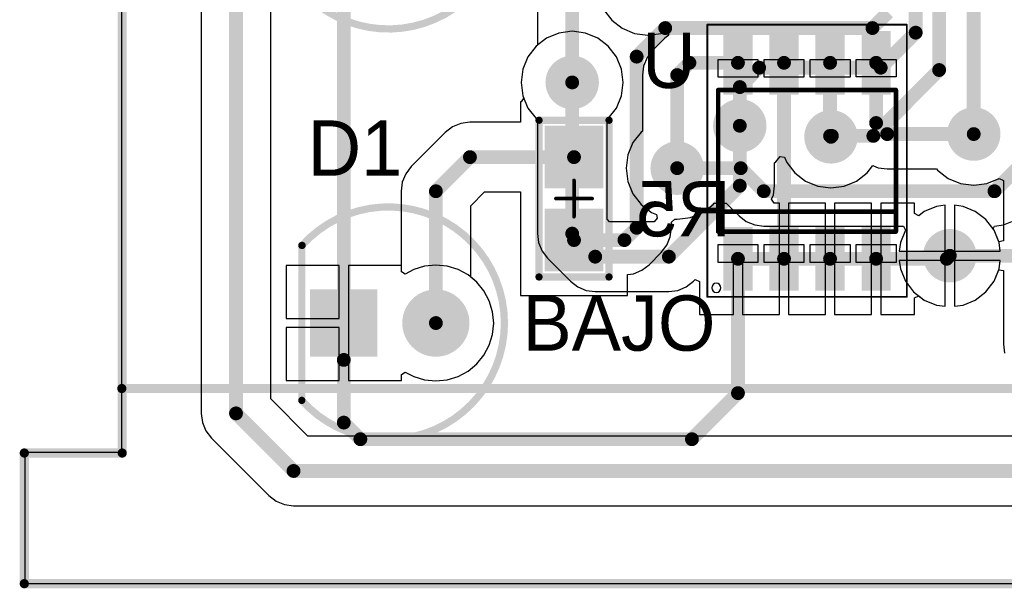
# Model space of a CAD drawing. Extents: x 2 to 5.35, y 2.27 to 3.73.
# Tile 1 of 14: x 2 to 3.07, y 2.27 to 2.89. Entities that reach past the tile are written whole.
import ezdxf

# ---------------------------------------------------------------- set-up
doc = ezdxf.new("R2010")
doc.units = 0
doc.layers.get('0').update_dxf_attribs({"linetype": 'CONTINUOUS'})
for name, color, linetype in [('BOTTOMLAYER', 5, 'CONTINUOUS'), ('BOTTOMOVERLAY', 54, 'CONTINUOUS'), ('BOTTOMPASTE', 16, 'CONTINUOUS'), ('BOTTOMSOLDER', 6, 'CONTINUOUS'), ('MECHANICAL13', 56, 'CONTINUOUS'), ('MECHANICAL15', 56, 'CONTINUOUS'), ('MULTILAYER', 9, 'CONTINUOUS'), ('TOPLAYER', 1, 'CONTINUOUS'), ('TOPOVERLAY', 2, 'CONTINUOUS'), ('TOPPASTE', 8, 'CONTINUOUS'), ('TOPSOLDER', 216, 'CONTINUOUS')]:
    doc.layers.add(name, color=color, linetype=linetype)

# ---------------------------------------------------------------- blocks, each defined once
blk = doc.blocks.new('SOIC127P600X175_8N_1')
at = {"layer": 'MECHANICAL13'}
for p, q in [((-0.110197, 0.053418), (-0.110197, 0.096656)), ((-0.110197, 0.096656), (-0.090746, 0.096656)), ((-0.090746, 0.096656), (-0.090746, 0.053418)), ((0.090797, 0.053374), (0.090797, 0.096656)), ((0.090797, 0.096656), (0.110045, 0.096656)), ((0.110045, 0.096656), (0.110045, 0.053374)), ((-0.110255, 0.003351), (-0.110255, 0.046656)), ((-0.110255, 0.046656), (-0.090746, 0.046656)), ((-0.090746, 0.053418), (-0.110197, 0.053418)), ((-0.090746, 0.046656), (-0.090746, 0.003351)), ((0.110045, 0.053374), (0.090797, 0.053374)), ((0.090889, 0.00335), (0.090889, 0.046656)), ((0.090889, 0.046656), (0.110045, 0.046656)), ((0.110045, 0.046656), (0.110045, 0.00335)), ((-0.090746, 0.003351), (-0.110255, 0.003351)), ((0.110045, 0.00335), (0.090889, 0.00335)), ((-0.110167, -0.046707), (-0.110167, -0.003344)), ((-0.110167, -0.003344), (-0.090746, -0.003344)), ((-0.090746, -0.003344), (-0.090746, -0.046707)), ((0.09088, -0.046724), (0.09088, -0.003344)), ((0.09088, -0.003344), (0.110045, -0.003344)), ((0.110045, -0.003344), (0.110045, -0.046724)), ((-0.110251, -0.096836), (-0.110251, -0.053345)), ((-0.110251, -0.053345), (-0.090746, -0.053345)), ((-0.090746, -0.046707), (-0.110167, -0.046707)), ((-0.090746, -0.053345), (-0.090746, -0.096836)), ((0.110045, -0.046724), (0.09088, -0.046724)), ((0.091027, -0.096955), (0.091027, -0.053345)), ((0.091027, -0.053345), (0.110045, -0.053345)), ((0.110045, -0.053345), (0.110045, -0.096955)), ((-0.090746, -0.096836), (-0.110251, -0.096836)), ((0.110045, -0.096955), (0.091027, -0.096955))]:
    blk.add_line(p, q, dxfattribs=at)
at = {"layer": 'MECHANICAL13', "const_width": 0.005}
for points in [[(-0.076772, 0.096456), (-0.076772, -0.096456)], [(-0.055118, 0.096456), (-0.055118, -0.096456)], [(0.076772, 0.096456), (0.076772, -0.096456)]]:
    blk.add_lwpolyline(points, dxfattribs=at)
at = {"layer": 'MECHANICAL13', "const_width": 0.0025}
for points in [[(-0.078022, 0.096456, 1), (-0.075522, 0.096456, 1)], [(-0.056368, 0.096456, 1), (-0.053868, 0.096456, 1)], [(0.075522, 0.096456, 1), (0.078022, 0.096456, 1)], [(-0.078022, -0.096456, 1), (-0.075522, -0.096456, 1)], [(-0.056368, -0.096456, 1), (-0.053868, -0.096456, 1)], [(0.075522, -0.096456, 1), (0.078022, -0.096456, 1)]]:
    blk.add_lwpolyline(points, format="xyb", close=True, dxfattribs=at)
at = {"layer": 'MECHANICAL15', "const_width": 0.001969}
for points in [[(-0.147638, 0.108268), (-0.147638, -0.108268)], [(-0.147638, 0.108268), (0.147638, 0.108268)], [(0.147638, 0.108268), (0.147638, -0.108268)], [(-0.147638, -0.108268), (0.147638, -0.108268)]]:
    blk.add_lwpolyline(points, dxfattribs=at)
at = {"layer": 'MECHANICAL15', "const_width": 0.000984}
for points in [[(-0.14813, 0.108268, 1), (-0.147146, 0.108268, 1)], [(-0.14813, 0.108268, 1), (-0.147146, 0.108268, 1)], [(0.147146, 0.108268, 1), (0.14813, 0.108268, 1)], [(0.147146, 0.108268, 1), (0.14813, 0.108268, 1)], [(-0.14813, -0.108268, 1), (-0.147146, -0.108268, 1)], [(-0.14813, -0.108268, 1), (-0.147146, -0.108268, 1)], [(0.147146, -0.108268, 1), (0.14813, -0.108268, 1)], [(0.147146, -0.108268, 1), (0.14813, -0.108268, 1)]]:
    blk.add_lwpolyline(points, format="xyb", close=True, dxfattribs=at)
at = {"layer": 'TOPLAYER'}
for points in [[(-0.136812, 0.063189), (-0.075788, 0.063189), (-0.136812, 0.086811), (-0.075788, 0.086811)], [(0.075788, 0.063189), (0.136812, 0.063189), (0.075788, 0.086811), (0.136812, 0.086811)], [(-0.136812, 0.013189), (-0.075788, 0.013189), (-0.136812, 0.036811), (-0.075788, 0.036811)], [(0.075788, 0.013189), (0.136812, 0.013189), (0.075788, 0.036811), (0.136812, 0.036811)], [(-0.136812, -0.036811), (-0.075788, -0.036811), (-0.136812, -0.013189), (-0.075788, -0.013189)], [(0.075788, -0.036811), (0.136812, -0.036811), (0.075788, -0.013189), (0.136812, -0.013189)], [(-0.136812, -0.086811), (-0.075788, -0.086811), (-0.136812, -0.063189), (-0.075788, -0.063189)], [(0.075788, -0.086811), (0.136812, -0.086811), (0.075788, -0.063189), (0.136812, -0.063189)]]:
    blk.add_solid(points, dxfattribs=at)
at = {"layer": 'TOPOVERLAY'}
for points in [[(-0.132795, 0.098425, 1), (-0.142795, 0.098425, 1)], [(-0.142795, 0.098425, 1), (-0.142795, 0.098425, 1)], [(-0.132795, 0.098425, 1), (-0.132795, 0.098425, 1)]]:
    blk.add_lwpolyline(points, format="xyb", close=True, dxfattribs=at)
at = {"layer": 'TOPOVERLAY', "const_width": 0.005}
for points in [[(-0.076772, 0.096456), (0.076772, 0.096456)], [(-0.076772, -0.096456), (0.076772, -0.096456)]]:
    blk.add_lwpolyline(points, dxfattribs=at)
at = {"layer": 'TOPOVERLAY', "const_width": 0.0025}
for points in [[(-0.078022, 0.096456, 1), (-0.075522, 0.096456, 1)], [(0.075522, 0.096456, 1), (0.078022, 0.096456, 1)], [(-0.078022, -0.096456, 1), (-0.075522, -0.096456, 1)], [(0.075522, -0.096456, 1), (0.078022, -0.096456, 1)]]:
    blk.add_lwpolyline(points, format="xyb", close=True, dxfattribs=at)
at = {"layer": 'TOPPASTE'}
for points in [[(-0.136812, 0.063189), (-0.075788, 0.063189), (-0.136812, 0.086811), (-0.075788, 0.086811)], [(0.075788, 0.063189), (0.136812, 0.063189), (0.075788, 0.086811), (0.136812, 0.086811)], [(-0.136812, 0.013189), (-0.075788, 0.013189), (-0.136812, 0.036811), (-0.075788, 0.036811)], [(0.075788, 0.013189), (0.136812, 0.013189), (0.075788, 0.036811), (0.136812, 0.036811)], [(-0.136812, -0.036811), (-0.075788, -0.036811), (-0.136812, -0.013189), (-0.075788, -0.013189)], [(0.075788, -0.036811), (0.136812, -0.036811), (0.075788, -0.013189), (0.136812, -0.013189)], [(-0.136812, -0.086811), (-0.075788, -0.086811), (-0.136812, -0.063189), (-0.075788, -0.063189)], [(0.075788, -0.086811), (0.136812, -0.086811), (0.075788, -0.063189), (0.136812, -0.063189)]]:
    blk.add_solid(points, dxfattribs=at)
at = {"layer": 'TOPSOLDER'}
for points in [[(-0.140812, 0.059189), (-0.071788, 0.059189), (-0.140812, 0.090811), (-0.071788, 0.090811)], [(0.071788, 0.059189), (0.140812, 0.059189), (0.071788, 0.090811), (0.140812, 0.090811)], [(-0.140812, 0.009189), (-0.071788, 0.009189), (-0.140812, 0.040811), (-0.071788, 0.040811)], [(0.071788, 0.009189), (0.140812, 0.009189), (0.071788, 0.040811), (0.140812, 0.040811)], [(-0.140812, -0.040811), (-0.071788, -0.040811), (-0.140812, -0.009189), (-0.071788, -0.009189)], [(0.071788, -0.040811), (0.140812, -0.040811), (0.071788, -0.009189), (0.140812, -0.009189)], [(-0.140812, -0.090811), (-0.071788, -0.090811), (-0.140812, -0.059189), (-0.071788, -0.059189)], [(0.071788, -0.090811), (0.140812, -0.090811), (0.071788, -0.059189), (0.140812, -0.059189)]]:
    blk.add_solid(points, dxfattribs=at)
blk = doc.blocks.new('LED5_9')
at = {"layer": 'BOTTOMLAYER', "const_width": 0.0325}
blk.add_lwpolyline([(-0.066251, 0.000001, 1), (-0.033751, 0.000001, 1)], format="xyb", close=True, dxfattribs=at)
at = {"layer": 'BOTTOMLAYER'}
blk.add_solid([(0.017499, -0.032499), (0.082499, -0.032499), (0.017499, 0.032501), (0.082499, 0.032501)], dxfattribs=at)
at = {"layer": 'BOTTOMSOLDER', "const_width": 0.0365}
blk.add_lwpolyline([(-0.068251, 0.000001, 1), (-0.031751, 0.000001, 1)], format="xyb", close=True, dxfattribs=at)
at = {"layer": 'BOTTOMSOLDER'}
blk.add_solid([(0.013499, -0.036499), (0.086499, -0.036499), (0.013499, 0.036501), (0.086499, 0.036501)], dxfattribs=at)
at = {"layer": 'MULTILAYER', "const_width": 0.0325}
blk.add_lwpolyline([(-0.066251, 0.000001, 1), (-0.033751, 0.000001, 1)], format="xyb", close=True, dxfattribs=at)
at = {"layer": 'MULTILAYER'}
blk.add_solid([(0.017499, -0.032499), (0.082499, -0.032499), (0.017499, 0.032501), (0.082499, 0.032501)], dxfattribs=at)
at = {"layer": 'TOPLAYER', "const_width": 0.0325}
blk.add_lwpolyline([(-0.066251, 0.000001, 1), (-0.033751, 0.000001, 1)], format="xyb", close=True, dxfattribs=at)
at = {"layer": 'TOPLAYER'}
blk.add_solid([(0.017499, -0.032499), (0.082499, -0.032499), (0.017499, 0.032501), (0.082499, 0.032501)], dxfattribs=at)
at = {"layer": 'TOPOVERLAY', "const_width": 0.007874}
blk.add_lwpolyline([(0.095264, -0.084228, -2.615077), (0.095565, 0.083892)], format="xyb", dxfattribs=at)
at = {"layer": 'TOPOVERLAY', "const_width": 0.003937}
for points in [[(0.093594, 0.083893, 1), (0.097531, 0.083893, 1)], [(0.093596, 0.083892, 1), (0.097533, 0.083892, 1)], [(0.093296, -0.084228, 1), (0.097233, -0.084228, 1)], [(0.093594, -0.084227, 1), (0.097531, -0.084227, 1)]]:
    blk.add_lwpolyline(points, format="xyb", close=True, dxfattribs=at)
at = {"layer": 'TOPOVERLAY', "const_width": 0.007874}
blk.add_lwpolyline([(0.095563, 0.083893), (0.095563, -0.084227)], dxfattribs=at)
at = {"layer": 'TOPSOLDER', "const_width": 0.0365}
blk.add_lwpolyline([(-0.068251, 0.000001, 1), (-0.031751, 0.000001, 1)], format="xyb", close=True, dxfattribs=at)
at = {"layer": 'TOPSOLDER'}
blk.add_solid([(0.013499, -0.036499), (0.086499, -0.036499), (0.013499, 0.036501), (0.086499, 0.036501)], dxfattribs=at)
blk = doc.blocks.new('LED5_10')
at = {"layer": 'BOTTOMLAYER', "const_width": 0.0325}
blk.add_lwpolyline([(-0.06625, 0, 1), (-0.03375, 0, 1)], format="xyb", close=True, dxfattribs=at)
at = {"layer": 'BOTTOMLAYER'}
blk.add_solid([(0.0175, -0.0325), (0.0825, -0.0325), (0.0175, 0.0325), (0.0825, 0.0325)], dxfattribs=at)
at = {"layer": 'BOTTOMSOLDER', "const_width": 0.0365}
blk.add_lwpolyline([(-0.06825, 0, 1), (-0.03175, 0, 1)], format="xyb", close=True, dxfattribs=at)
at = {"layer": 'BOTTOMSOLDER'}
blk.add_solid([(0.0135, -0.0365), (0.0865, -0.0365), (0.0135, 0.0365), (0.0865, 0.0365)], dxfattribs=at)
at = {"layer": 'MULTILAYER', "const_width": 0.0325}
blk.add_lwpolyline([(-0.06625, 0, 1), (-0.03375, 0, 1)], format="xyb", close=True, dxfattribs=at)
at = {"layer": 'MULTILAYER'}
blk.add_solid([(0.0175, -0.0325), (0.0825, -0.0325), (0.0175, 0.0325), (0.0825, 0.0325)], dxfattribs=at)
at = {"layer": 'TOPLAYER', "const_width": 0.0325}
blk.add_lwpolyline([(-0.06625, 0, 1), (-0.03375, 0, 1)], format="xyb", close=True, dxfattribs=at)
at = {"layer": 'TOPLAYER'}
blk.add_solid([(0.0175, -0.0325), (0.0825, -0.0325), (0.0175, 0.0325), (0.0825, 0.0325)], dxfattribs=at)
at = {"layer": 'TOPOVERLAY', "const_width": 0.007874}
blk.add_lwpolyline([(0.095264, -0.084228, -2.615077), (0.095565, 0.083892)], format="xyb", dxfattribs=at)
at = {"layer": 'TOPOVERLAY', "const_width": 0.003937}
for points in [[(0.093595, 0.083892, 1), (0.097532, 0.083892, 1)], [(0.093596, 0.083892, 1), (0.097533, 0.083892, 1)], [(0.093296, -0.084228, 1), (0.097233, -0.084228, 1)], [(0.093595, -0.084228, 1), (0.097532, -0.084228, 1)]]:
    blk.add_lwpolyline(points, format="xyb", close=True, dxfattribs=at)
at = {"layer": 'TOPOVERLAY', "const_width": 0.007874}
blk.add_lwpolyline([(0.095564, 0.083892), (0.095564, -0.084228)], dxfattribs=at)
at = {"layer": 'TOPSOLDER', "const_width": 0.0365}
blk.add_lwpolyline([(-0.06825, 0, 1), (-0.03175, 0, 1)], format="xyb", close=True, dxfattribs=at)
at = {"layer": 'TOPSOLDER'}
blk.add_solid([(0.0135, -0.0365), (0.0865, -0.0365), (0.0135, 0.0365), (0.0865, 0.0365)], dxfattribs=at)
blk = doc.blocks.new('0805_B_20')
at = {"layer": 'BOTTOMLAYER'}
for points in [[(-0.074999, -0.027999), (-0.014999, -0.027999), (-0.074999, 0.028001), (-0.014999, 0.028001)], [(0.015001, -0.027999), (0.075001, -0.027999), (0.015001, 0.028001), (0.075001, 0.028001)]]:
    blk.add_solid(points, dxfattribs=at)
at = {"layer": 'BOTTOMOVERLAY', "const_width": 0.003937}
for points in [[(-0.086968, 0.038001, 1), (-0.083031, 0.038001, 1)], [(-0.086968, 0.038001, 1), (-0.083031, 0.038001, 1)], [(0.083032, 0.038001, 1), (0.086969, 0.038001, 1)], [(0.083032, 0.038001, 1), (0.086969, 0.038001, 1)], [(-0.086968, -0.037999, 1), (-0.083031, -0.037999, 1)], [(-0.086968, -0.037999, 1), (-0.083031, -0.037999, 1)], [(0.083032, -0.037999, 1), (0.086969, -0.037999, 1)], [(0.083032, -0.037999, 1), (0.086969, -0.037999, 1)]]:
    blk.add_lwpolyline(points, format="xyb", close=True, dxfattribs=at)
at = {"layer": 'BOTTOMOVERLAY', "const_width": 0.007874}
for points in [[(-0.084999, -0.037999), (-0.084999, 0.038001)], [(0.085001, 0.038001), (-0.084999, 0.038001)], [(0.085001, -0.037999), (0.085001, 0.038001)], [(0.085001, -0.037999), (-0.084999, -0.037999)]]:
    blk.add_lwpolyline(points, dxfattribs=at)
at = {"layer": 'BOTTOMPASTE'}
for points in [[(-0.074999, -0.027999), (-0.014999, -0.027999), (-0.074999, 0.028001), (-0.014999, 0.028001)], [(0.015001, -0.027999), (0.075001, -0.027999), (0.015001, 0.028001), (0.075001, 0.028001)]]:
    blk.add_solid(points, dxfattribs=at)
at = {"layer": 'BOTTOMSOLDER'}
for points in [[(-0.078999, -0.031999), (-0.010999, -0.031999), (-0.078999, 0.032001), (-0.010999, 0.032001)], [(0.011001, -0.031999), (0.079001, -0.031999), (0.011001, 0.032001), (0.079001, 0.032001)]]:
    blk.add_solid(points, dxfattribs=at)
at = {"layer": 'MECHANICAL15', "const_width": 0.003937}
for points in [[(0.000001, -0.019683), (0.000001, 0.019687)], [(0.019687, 0.000001), (-0.019685, 0.000001)]]:
    blk.add_lwpolyline(points, dxfattribs=at)
at = {"layer": 'MECHANICAL15', "const_width": 0.001969}
for points in [[(-0.000983, 0.019687, 1), (0.000985, 0.019687, 1)], [(-0.020669, 0.000001, 1), (-0.018701, 0.000001, 1)], [(0.018703, 0.000001, 1), (0.020671, 0.000001, 1)], [(-0.000983, -0.019683, 1), (0.000985, -0.019683, 1)]]:
    blk.add_lwpolyline(points, format="xyb", close=True, dxfattribs=at)

msp = doc.modelspace()

# ---------------------------------------------------------------- linework, layer by layer
at = {"layer": 'BOTTOMLAYER'}
for p, q in [((2.109, 2.416), (2.109, 3.359)), ((2.195176, 3.091), (2.195176, 2.458)), ((2.270824, 2.473667), (2.270824, 3.075333)), ((2.560176, 2.910634), (2.560176, 2.857303)), ((2.558774, 2.856227), (2.549958, 2.844737)), ((2.560176, 2.857303), (2.558774, 2.856227)), ((2.549958, 2.844737), (2.544416, 2.831358)), ((2.544416, 2.831358), (2.542525, 2.817)), ((2.542525, 2.817), (2.544416, 2.802642)), ((2.544416, 2.802642), (2.545445, 2.800157)), ((2.542667, 2.795999), (2.542001, 2.795999)), ((2.542001, 2.795999), (2.542001, 2.773823)), ((2.545445, 2.800157), (2.542667, 2.795999)), ((2.47721, 2.772534), (2.468087, 2.768755)), ((2.486999, 2.773823), (2.47721, 2.772534)), ((2.542001, 2.773823), (2.486999, 2.773823)), ((2.460254, 2.762745), (2.423255, 2.725745)), ((2.468087, 2.768755), (2.460254, 2.762745)), ((2.417244, 2.717912), (2.413465, 2.708789)), ((2.423255, 2.725745), (2.417244, 2.717912)), ((2.413465, 2.708789), (2.412176, 2.699)), ((2.412176, 2.699), (2.412176, 2.6185)), ((2.487824, 2.683333), (2.502666, 2.698176)), ((2.502666, 2.698176), (2.542001, 2.698176)), ((2.542001, 2.698176), (2.542001, 2.675999)), ((2.739737, 2.675958), (2.751227, 2.684773)), ((2.751227, 2.684773), (2.752303, 2.686176)), ((2.752303, 2.686176), (2.765333, 2.686176)), ((2.765333, 2.686176), (2.779255, 2.672255)), ((2.487824, 2.605812), (2.487824, 2.683333)), ((2.542001, 2.675999), (2.542001, 2.585999)), ((2.726358, 2.670416), (2.739737, 2.675958)), ((2.705824, 2.665547), (2.709583, 2.668844)), ((2.705824, 2.659298), (2.705824, 2.665547)), ((2.709583, 2.668844), (2.712, 2.668525)), ((2.712, 2.668525), (2.726358, 2.670416)), ((2.779255, 2.672255), (2.787088, 2.666244)), ((2.787088, 2.666244), (2.787088, 2.666244)), ((2.787088, 2.666244), (2.787088, 2.666244)), ((2.787088, 2.666244), (2.787088, 2.666244)), ((2.787088, 2.666244), (2.787088, 2.666244)), ((2.787088, 2.666244), (2.787088, 2.666244)), ((2.787088, 2.666244), (2.787088, 2.666244)), ((2.787088, 2.666244), (2.787088, 2.666244)), ((2.787088, 2.666244), (2.787088, 2.666244)), ((2.787088, 2.666244), (2.787088, 2.666244)), ((2.787088, 2.666244), (2.787088, 2.666244)), ((2.787088, 2.666244), (2.787088, 2.666244)), ((2.787088, 2.666244), (2.79621, 2.662465)), ((2.79621, 2.662465), (2.806, 2.661176)), ((3.056532, 2.661176), (3.066321, 2.662465)), ((3.066321, 2.662465), (3.075444, 2.666244)), ((2.704535, 2.649509), (2.705824, 2.659298)), ((2.806, 2.661176), (2.957768, 2.661176)), ((2.959958, 2.656737), (2.954416, 2.643358)), ((2.957768, 2.661176), (2.959958, 2.656737)), ((3.055008, 2.658086), (3.056532, 2.661176)), ((3.056042, 2.656737), (3.055008, 2.658086)), ((3.061584, 2.643358), (3.056042, 2.656737)), ((2.700756, 2.640387), (2.704535, 2.649509)), ((2.954416, 2.643358), (2.953184, 2.634)), ((3.062816, 2.634), (3.061584, 2.643358)), ((2.681446, 2.619254), (2.694745, 2.632553)), ((2.694745, 2.632553), (2.700756, 2.640387)), ((2.953184, 2.634), (3.062816, 2.634)), ((3.003, 2.624), (2.953184, 2.624)), ((2.953184, 2.624), (2.954416, 2.614642)), ((3.003, 2.574184), (3.003, 2.624)), ((3.062816, 2.624), (3.013, 2.624)), ((3.013, 2.624), (3.013, 2.574184)), ((3.061584, 2.614642), (3.062816, 2.624)), ((2.345, 2.6185), (2.2875, 2.6185)), ((2.2875, 2.6185), (2.2875, 2.561)), ((2.345, 2.561), (2.345, 2.6185)), ((2.412176, 2.6185), (2.355, 2.6185)), ((2.355, 2.6185), (2.355, 2.55599)), ((2.658001, 2.60861), (2.66449, 2.609464)), ((2.658001, 2.585999), (2.658001, 2.60861)), ((2.66449, 2.609464), (2.673613, 2.613243)), ((2.673613, 2.613243), (2.681446, 2.619254)), ((2.954416, 2.614642), (2.959958, 2.601263)), ((3.056042, 2.601263), (3.061584, 2.614642)), ((2.494408, 2.600408), (2.487824, 2.605812)), ((2.502218, 2.590891), (2.494408, 2.600408)), ((2.959958, 2.601263), (2.968774, 2.589774)), ((3.047226, 2.589774), (3.056042, 2.601263)), ((2.508022, 2.580033), (2.502218, 2.590891)), ((2.968774, 2.589774), (2.980263, 2.580958)), ((3.035737, 2.580958), (3.047226, 2.589774)), ((2.511596, 2.568252), (2.508022, 2.580033)), ((2.542001, 2.585999), (2.658001, 2.585999)), ((2.980263, 2.580958), (2.993642, 2.575416)), ((3.022358, 2.575416), (3.035737, 2.580958)), ((2.512802, 2.556), (2.511596, 2.568252)), ((2.993642, 2.575416), (3.003, 2.574184)), ((3.013, 2.574184), (3.022358, 2.575416)), ((2.2875, 2.561), (2.345, 2.561)), ((2.355, 2.55599), (2.355, 2.4935)), ((2.511596, 2.543748), (2.512802, 2.556)), ((2.345, 2.551), (2.2875, 2.551)), ((2.2875, 2.551), (2.2875, 2.4935)), ((2.345, 2.4935), (2.345, 2.551)), ((2.508022, 2.531967), (2.511596, 2.543748)), ((2.502218, 2.521109), (2.508022, 2.531967)), ((2.494408, 2.511592), (2.502218, 2.521109)), ((2.4125, 2.500313), (2.416789, 2.502884)), ((2.416789, 2.502884), (2.425967, 2.497978)), ((2.474033, 2.497978), (2.484891, 2.503782)), ((2.484891, 2.503782), (2.494408, 2.511592)), ((2.2875, 2.4935), (2.345, 2.4935)), ((2.355, 2.4935), (2.4125, 2.4935)), ((2.4125, 2.4935), (2.4125, 2.500313)), ((2.425967, 2.497978), (2.437748, 2.494404)), ((2.437748, 2.494404), (2.45, 2.493198)), ((2.45, 2.493198), (2.462252, 2.494404)), ((2.462252, 2.494404), (2.474033, 2.497978)), ((2.311145, 2.433346), (2.270824, 2.473667)), ((2.195176, 2.458), (2.195176, 2.458)), ((2.195176, 2.458), (2.195176, 2.458)), ((2.195176, 2.458), (2.196465, 2.448211)), ((2.196465, 2.448211), (2.200244, 2.439088)), ((2.200244, 2.439088), (2.206255, 2.431255)), ((2.206255, 2.431255), (2.268733, 2.368777)), ((4.128697, 2.433346), (2.311145, 2.433346)), ((2.004, 2.415), (2.005, 2.416)), ((2.004, 2.273), (2.004, 2.415)), ((2.005, 2.416), (2.109, 2.416)), ((2.268733, 2.368777), (2.268733, 2.368777)), ((2.268733, 2.368777), (2.268733, 2.368777)), ((2.268733, 2.368777), (2.268733, 2.368777)), ((2.268733, 2.368777), (2.268733, 2.368777)), ((2.268733, 2.368777), (2.268733, 2.368777)), ((2.268733, 2.368777), (2.268733, 2.368777)), ((2.268733, 2.368777), (2.268733, 2.368777)), ((2.268733, 2.368777), (2.268733, 2.368777)), ((2.268733, 2.368777), (2.268733, 2.368777)), ((2.268733, 2.368777), (2.268733, 2.368777)), ((2.268733, 2.368777), (2.268733, 2.368777)), ((2.268733, 2.368777), (2.276566, 2.362766)), ((2.276566, 2.362766), (2.285689, 2.358987)), ((2.285689, 2.358987), (2.295478, 2.357698)), ((2.295478, 2.357698), (4.128697, 2.357698)), ((5.35, 2.273), (2.004, 2.273))]:
    msp.add_line(p, q, dxfattribs=at)
at = {"layer": 'BOTTOMLAYER', "const_width": 0.015}
for points in [[(2.233, 2.458), (2.233, 3.091)], [(2.971, 2.871), (2.971, 3.04)], [(2.598, 2.817), (2.598, 2.970156)], [(2.996456, 2.830456), (2.996456, 2.972835)], [(3.034, 2.761), (3.034, 2.964)], [(2.924, 2.876), (2.941, 2.893)], [(2.668, 2.845), (2.699, 2.876)], [(2.699, 2.876), (2.924, 2.876)], [(2.933, 2.833), (2.971, 2.871)], [(2.668, 2.659298), (2.668, 2.845)], [(2.78, 2.812), (2.801, 2.833)], [(2.801, 2.833), (2.933, 2.833)], [(2.925, 2.759), (2.996456, 2.830456)], [(2.78, 2.77), (2.78, 2.812)], [(2.88, 2.759), (2.925, 2.759)], [(2.45, 2.699), (2.486999, 2.735999)], [(2.486999, 2.735999), (2.600001, 2.735999)], [(2.712, 2.724), (2.781, 2.724)], [(2.781, 2.724), (2.806, 2.699)], [(3.056532, 2.699), (3.085916, 2.728384)], [(2.45, 2.556), (2.45, 2.699)], [(2.806, 2.699), (3.056532, 2.699)], [(2.654701, 2.645999), (2.668, 2.659298)], [(2.600001, 2.645999), (2.654701, 2.645999)], [(3.008, 2.629), (3.235, 2.629)], [(2.233, 2.458), (2.295478, 2.395522)], [(2.295478, 2.395522), (4.169, 2.395522)]]:
    msp.add_lwpolyline(points, dxfattribs=at)
at = {"layer": 'BOTTOMLAYER'}
for points, const_width in [([(2.69525, 2.876, 1), (2.70275, 2.876, 1)], 0.0075), ([(2.69525, 2.876, 1), (2.70275, 2.876, 1)], 0.0075), ([(2.92025, 2.876, 1), (2.92775, 2.876, 1)], 0.0075), ([(2.92025, 2.876, 1), (2.92775, 2.876, 1)], 0.0075), ([(2.96725, 2.871, 1), (2.97475, 2.871, 1)], 0.0075), ([(2.96725, 2.871, 1), (2.97475, 2.871, 1)], 0.0075), ([(2.66425, 2.845, 1), (2.67175, 2.845, 1)], 0.0075), ([(2.66425, 2.845, 1), (2.67175, 2.845, 1)], 0.0075), ([(2.5855, 2.817, 1), (2.6105, 2.817, 1)], 0.025), ([(2.79725, 2.833, 1), (2.80475, 2.833, 1)], 0.0075), ([(2.79725, 2.833, 1), (2.80475, 2.833, 1)], 0.0075), ([(2.92925, 2.833, 1), (2.93675, 2.833, 1)], 0.0075), ([(2.92925, 2.833, 1), (2.93675, 2.833, 1)], 0.0075), ([(2.992706, 2.830456, 1), (3.000206, 2.830456, 1)], 0.0075), ([(2.992706, 2.830456, 1), (3.000206, 2.830456, 1)], 0.0075), ([(2.59425, 2.817, 1), (2.60175, 2.817, 1)], 0.0075), ([(2.77625, 2.812, 1), (2.78375, 2.812, 1)], 0.0075), ([(2.77625, 2.812, 1), (2.78375, 2.812, 1)], 0.0075), ([(2.7675, 2.77, 1), (2.7925, 2.77, 1)], 0.025), ([(2.8665, 2.758, 1), (2.8915, 2.758, 1)], 0.025), ([(3.0215, 2.761, 1), (3.0465, 2.761, 1)], 0.025), ([(2.77625, 2.77, 1), (2.78375, 2.77, 1)], 0.0075), ([(2.87625, 2.759, 1), (2.88375, 2.759, 1)], 0.0075), ([(2.92125, 2.759, 1), (2.92875, 2.759, 1)], 0.0075), ([(2.92125, 2.759, 1), (2.92875, 2.759, 1)], 0.0075), ([(3.03025, 2.761, 1), (3.03775, 2.761, 1)], 0.0075), ([(2.6995, 2.724, 1), (2.7245, 2.724, 1)], 0.025), ([(2.483249, 2.735999, 1), (2.490749, 2.735999, 1)], 0.0075), ([(2.483249, 2.735999, 1), (2.490749, 2.735999, 1)], 0.0075), ([(2.596251, 2.735999, 1), (2.603751, 2.735999, 1)], 0.0075), ([(2.70825, 2.724, 1), (2.71575, 2.724, 1)], 0.0075), ([(2.77725, 2.724, 1), (2.78475, 2.724, 1)], 0.0075), ([(2.77725, 2.724, 1), (2.78475, 2.724, 1)], 0.0075), ([(2.44625, 2.699, 1), (2.45375, 2.699, 1)], 0.0075), ([(2.44625, 2.699, 1), (2.45375, 2.699, 1)], 0.0075), ([(2.80225, 2.699, 1), (2.80975, 2.699, 1)], 0.0075), ([(2.80225, 2.699, 1), (2.80975, 2.699, 1)], 0.0075), ([(3.052782, 2.699, 1), (3.060282, 2.699, 1)], 0.0075), ([(3.052782, 2.699, 1), (3.060282, 2.699, 1)], 0.0075), ([(2.66425, 2.659298, 1), (2.67175, 2.659298, 1)], 0.0075), ([(2.66425, 2.659298, 1), (2.67175, 2.659298, 1)], 0.0075), ([(2.596251, 2.645999, 1), (2.603751, 2.645999, 1)], 0.0075), ([(2.650951, 2.645999, 1), (2.658451, 2.645999, 1)], 0.0075), ([(2.650951, 2.645999, 1), (2.658451, 2.645999, 1)], 0.0075), ([(2.9955, 2.629, 1), (3.0205, 2.629, 1)], 0.025), ([(3.00425, 2.629, 1), (3.01175, 2.629, 1)], 0.0075), ([(2.44625, 2.556, 1), (2.45375, 2.556, 1)], 0.0075), ([(2.22925, 2.458, 1), (2.23675, 2.458, 1)], 0.0075), ([(2.22925, 2.458, 1), (2.23675, 2.458, 1)], 0.0075), ([(2.291728, 2.395522, 1), (2.299228, 2.395522, 1)], 0.0075), ([(2.291728, 2.395522, 1), (2.299228, 2.395522, 1)], 0.0075)]:
    msp.add_lwpolyline(points, format="xyb", close=True, dxfattribs=dict(at, const_width=const_width))
at = {"layer": 'BOTTOMSOLDER', "const_width": 0.029}
for points in [[(2.5835, 2.817, 1), (2.6125, 2.817, 1)], [(2.7655, 2.77, 1), (2.7945, 2.77, 1)], [(2.8645, 2.758, 1), (2.8935, 2.758, 1)], [(3.0195, 2.761, 1), (3.0485, 2.761, 1)], [(2.6975, 2.724, 1), (2.7265, 2.724, 1)], [(2.9935, 2.629, 1), (3.0225, 2.629, 1)]]:
    msp.add_lwpolyline(points, format="xyb", close=True, dxfattribs=at)
at = {"layer": 'MULTILAYER', "const_width": 0.025}
for points in [[(2.5855, 2.817, 1), (2.6105, 2.817, 1)], [(2.7675, 2.77, 1), (2.7925, 2.77, 1)], [(2.8665, 2.758, 1), (2.8915, 2.758, 1)], [(3.0215, 2.761, 1), (3.0465, 2.761, 1)], [(2.6995, 2.724, 1), (2.7245, 2.724, 1)], [(2.9955, 2.629, 1), (3.0205, 2.629, 1)]]:
    msp.add_lwpolyline(points, format="xyb", close=True, dxfattribs=at)
at = {"layer": 'TOPLAYER'}
for p, q in [((2.109, 2.416), (2.109, 3.359)), ((2.632116, 2.896105), (2.640932, 2.884616)), ((2.640932, 2.884616), (2.652421, 2.8758)), ((2.583642, 2.870584), (2.570263, 2.865042)), ((2.598, 2.872475), (2.583642, 2.870584)), ((2.612358, 2.870584), (2.598, 2.872475)), ((2.625737, 2.865042), (2.612358, 2.870584)), ((2.652421, 2.8758), (2.6658, 2.870258)), ((2.6658, 2.870258), (2.680158, 2.868367)), ((2.680158, 2.868367), (2.694516, 2.870258)), ((2.694516, 2.870258), (2.700358, 2.872678)), ((2.702858, 2.868347), (2.698555, 2.865045)), ((2.700358, 2.872678), (2.702858, 2.868347)), ((2.558774, 2.856227), (2.549958, 2.844737)), ((2.570263, 2.865042), (2.558774, 2.856227)), ((2.637227, 2.856227), (2.625737, 2.865042)), ((2.646042, 2.844737), (2.637227, 2.856227)), ((2.698555, 2.865045), (2.685255, 2.851745)), ((2.549958, 2.844737), (2.544416, 2.831358)), ((2.651584, 2.831358), (2.646042, 2.844737)), ((2.679244, 2.843912), (2.675465, 2.834789)), ((2.685255, 2.851745), (2.679244, 2.843912)), ((2.675465, 2.834789), (2.674176, 2.825)), ((2.544416, 2.831358), (2.542525, 2.817)), ((2.653475, 2.817), (2.651584, 2.831358)), ((2.674176, 2.825), (2.674176, 2.764303)), ((2.542525, 2.817), (2.544416, 2.802642)), ((2.651584, 2.802642), (2.653475, 2.817)), ((2.544416, 2.802642), (2.549958, 2.789263)), ((2.646042, 2.789263), (2.651584, 2.802642)), ((2.549958, 2.789263), (2.558774, 2.777773)), ((2.637227, 2.777773), (2.646042, 2.789263)), ((2.558774, 2.777773), (2.560176, 2.776697)), ((2.560176, 2.776697), (2.560176, 2.653)), ((2.635824, 2.776697), (2.637227, 2.777773)), ((2.635824, 2.668667), (2.635824, 2.776697)), ((2.672773, 2.763227), (2.663958, 2.751737)), ((2.674176, 2.764303), (2.672773, 2.763227)), ((2.663958, 2.751737), (2.658416, 2.738358)), ((2.658416, 2.738358), (2.656525, 2.724)), ((2.817824, 2.729697), (2.819227, 2.730774)), ((2.817824, 2.705), (2.817824, 2.729697)), ((2.819227, 2.730774), (2.823664, 2.736556)), ((2.823664, 2.736556), (2.828621, 2.735904)), ((2.828621, 2.735904), (2.830958, 2.730263)), ((2.830958, 2.730263), (2.839774, 2.718774)), ((2.918226, 2.718774), (2.924431, 2.726859)), ((2.924431, 2.726859), (2.927539, 2.725572)), ((2.656525, 2.724), (2.658416, 2.709642)), ((2.839774, 2.718774), (2.851263, 2.709958)), ((2.906737, 2.709958), (2.918226, 2.718774)), ((2.927539, 2.725572), (2.93021, 2.724465)), ((2.93021, 2.724465), (2.94, 2.723176)), ((2.94, 2.723176), (2.993697, 2.723176)), ((2.993697, 2.723176), (2.994773, 2.721773)), ((2.994773, 2.721773), (3.006263, 2.712958)), ((2.658416, 2.709642), (2.663958, 2.696263)), ((2.816535, 2.69521), (2.817824, 2.705)), ((2.851263, 2.709958), (2.864642, 2.704416)), ((2.893358, 2.704416), (2.906737, 2.709958)), ((3.006263, 2.712958), (3.019642, 2.707416)), ((3.019642, 2.707416), (3.034, 2.705525)), ((3.034, 2.705525), (3.048358, 2.707416)), ((3.048358, 2.707416), (3.061737, 2.712958)), ((3.061737, 2.712958), (3.066176, 2.710768)), ((3.066176, 2.710768), (3.066176, 2.645086)), ((2.663958, 2.696263), (2.672773, 2.684773)), ((2.814529, 2.690369), (2.816535, 2.69521)), ((2.864642, 2.704416), (2.879, 2.702525)), ((2.879, 2.702525), (2.893358, 2.704416)), ((2.672773, 2.684773), (2.684263, 2.675958)), ((2.817307, 2.686212), (2.814529, 2.690369)), ((2.823, 2.686212), (2.817307, 2.686212)), ((2.823, 2.62569), (2.823, 2.686212)), ((2.873, 2.686212), (2.833, 2.686212)), ((2.833, 2.686212), (2.833, 2.62569)), ((2.873, 2.62569), (2.873, 2.686212)), ((2.923, 2.686212), (2.883, 2.686212)), ((2.883, 2.686212), (2.883, 2.62569)), ((2.923, 2.62569), (2.923, 2.686212)), ((2.969811, 2.686212), (2.933, 2.686212)), ((2.933, 2.686212), (2.933, 2.62569)), ((2.969811, 2.674675), (2.969811, 2.686212)), ((3.003, 2.683816), (2.993642, 2.682584)), ((3.003, 2.62899), (3.003, 2.683816)), ((3.022358, 2.682584), (3.013, 2.683816)), ((3.013, 2.683816), (3.013, 2.62899)), ((2.684263, 2.675958), (2.689442, 2.673812)), ((2.689442, 2.673812), (2.690262, 2.669689)), ((2.974295, 2.672464), (2.969811, 2.674675)), ((2.980263, 2.677042), (2.974295, 2.672464)), ((2.993642, 2.682584), (2.980263, 2.677042)), ((3.035737, 2.677042), (3.022358, 2.682584)), ((3.047226, 2.668226), (3.035737, 2.677042)), ((2.638667, 2.665824), (2.635824, 2.668667)), ((2.68709, 2.665824), (2.638667, 2.665824)), ((2.690262, 2.669689), (2.68709, 2.665824)), ((3.056042, 2.656737), (3.047226, 2.668226)), ((2.560176, 2.653), (2.560176, 2.653)), ((2.560176, 2.653), (2.560176, 2.653)), ((2.560176, 2.653), (2.561465, 2.64321)), ((3.061272, 2.644111), (3.056042, 2.656737)), ((2.561465, 2.64321), (2.565244, 2.634088)), ((3.066176, 2.645086), (3.061272, 2.644111)), ((2.565244, 2.634088), (2.571255, 2.626255)), ((2.571255, 2.626255), (2.596255, 2.601255)), ((2.773, 2.565188), (2.773, 2.62571)), ((2.773, 2.62571), (2.783, 2.62571)), ((2.783, 2.62571), (2.783, 2.565188)), ((2.823, 2.565188), (2.823, 2.62569)), ((2.833, 2.62569), (2.833, 2.565188)), ((2.873, 2.565188), (2.873, 2.62569)), ((2.883, 2.62569), (2.883, 2.565188)), ((2.923, 2.565188), (2.923, 2.62569)), ((2.933, 2.62569), (2.933, 2.565188)), ((3.003, 2.574184), (3.003, 2.62899)), ((3.013, 2.62899), (3.013, 2.574184)), ((2.345, 2.6185), (2.2875, 2.6185)), ((2.2875, 2.6185), (2.2875, 2.561)), ((2.345, 2.561), (2.345, 2.6185)), ((2.4125, 2.6185), (2.355, 2.6185)), ((2.355, 2.6185), (2.355, 2.55599)), ((2.4125, 2.611687), (2.4125, 2.6185)), ((2.416789, 2.609116), (2.4125, 2.611687)), ((2.425967, 2.614022), (2.416789, 2.609116)), ((2.437748, 2.617596), (2.425967, 2.614022)), ((2.45, 2.618802), (2.437748, 2.617596)), ((2.462252, 2.617596), (2.45, 2.618802)), ((2.474033, 2.614022), (2.462252, 2.617596)), ((2.484891, 2.608218), (2.474033, 2.614022)), ((3.056042, 2.601263), (3.061272, 2.613889)), ((3.061272, 2.613889), (3.066176, 2.612914)), ((3.066176, 2.612914), (3.066176, 2.533)), ((2.494408, 2.600408), (2.484891, 2.608218)), ((2.502218, 2.590891), (2.494408, 2.600408)), ((2.596255, 2.601255), (2.604088, 2.595244)), ((2.721912, 2.595244), (2.729745, 2.601255)), ((2.729745, 2.601255), (2.73157, 2.603079)), ((2.73157, 2.603079), (2.736189, 2.601166)), ((2.736189, 2.601166), (2.736189, 2.565188)), ((3.047226, 2.589774), (3.056042, 2.601263)), ((2.508022, 2.580033), (2.502218, 2.590891)), ((2.604088, 2.595244), (2.604088, 2.595244)), ((2.604088, 2.595244), (2.604088, 2.595244)), ((2.604088, 2.595244), (2.604088, 2.595244)), ((2.604088, 2.595244), (2.604088, 2.595244)), ((2.604088, 2.595244), (2.604088, 2.595244)), ((2.604088, 2.595244), (2.604088, 2.595244)), ((2.604088, 2.595244), (2.604088, 2.595244)), ((2.604088, 2.595244), (2.604088, 2.595244)), ((2.604088, 2.595244), (2.604088, 2.595244)), ((2.604088, 2.595244), (2.604088, 2.595244)), ((2.604088, 2.595244), (2.604088, 2.595244)), ((2.604088, 2.595244), (2.613211, 2.591465)), ((2.613211, 2.591465), (2.623, 2.590176)), ((2.623, 2.590176), (2.703, 2.590176)), ((2.703, 2.590176), (2.712789, 2.591465)), ((2.712789, 2.591465), (2.721912, 2.595244)), ((3.035737, 2.580958), (3.047226, 2.589774)), ((2.511596, 2.568252), (2.508022, 2.580033)), ((2.969811, 2.583325), (2.974295, 2.585536)), ((2.969811, 2.565188), (2.969811, 2.583325)), ((2.974295, 2.585536), (2.980263, 2.580958)), ((2.980263, 2.580958), (2.993642, 2.575416)), ((3.022358, 2.575416), (3.035737, 2.580958)), ((2.512802, 2.556), (2.511596, 2.568252)), ((2.993642, 2.575416), (3.003, 2.574184)), ((3.013, 2.574184), (3.022358, 2.575416)), ((2.2875, 2.561), (2.345, 2.561)), ((2.355, 2.55599), (2.355, 2.4935)), ((2.511596, 2.543748), (2.512802, 2.556)), ((2.736189, 2.565188), (2.773, 2.565188)), ((2.783, 2.565188), (2.823, 2.565188)), ((2.833, 2.565188), (2.873, 2.565188)), ((2.883, 2.565188), (2.923, 2.565188)), ((2.933, 2.565188), (2.969811, 2.565188)), ((2.345, 2.551), (2.2875, 2.551)), ((2.2875, 2.551), (2.2875, 2.4935)), ((2.345, 2.4935), (2.345, 2.551)), ((2.508022, 2.531967), (2.511596, 2.543748)), ((2.502218, 2.521109), (2.508022, 2.531967)), ((3.066176, 2.533), (3.067465, 2.52321)), ((2.494408, 2.511592), (2.502218, 2.521109)), ((2.4125, 2.500313), (2.416789, 2.502884)), ((2.416789, 2.502884), (2.425967, 2.497978)), ((2.474033, 2.497978), (2.484891, 2.503782)), ((2.484891, 2.503782), (2.494408, 2.511592)), ((2.2875, 2.4935), (2.345, 2.4935)), ((2.355, 2.4935), (2.4125, 2.4935)), ((2.4125, 2.4935), (2.4125, 2.500313)), ((2.425967, 2.497978), (2.437748, 2.494404)), ((2.437748, 2.494404), (2.45, 2.493198)), ((2.45, 2.493198), (2.462252, 2.494404)), ((2.462252, 2.494404), (2.474033, 2.497978)), ((2.004, 2.415), (2.005, 2.416)), ((2.004, 2.273), (2.004, 2.415)), ((2.005, 2.416), (2.109, 2.416)), ((3.303977, 2.273), (2.004, 2.273))]:
    msp.add_line(p, q, dxfattribs=at)
at = {"layer": 'TOPLAYER', "const_width": 0.015}
for points in [[(2.35, 2.516), (2.35, 3.436)], [(2.712, 2.825), (2.7253, 2.8383)], [(2.7253, 2.8383), (2.778, 2.8383)], [(2.828, 2.6257), (2.828, 2.8383)], [(2.878, 2.759), (2.878, 2.8383)], [(2.928, 2.773), (2.928, 2.8383)], [(2.598, 2.653), (2.598, 2.817)], [(2.712, 2.724), (2.712, 2.825)], [(2.928, 2.773), (2.94, 2.761)], [(2.78, 2.705), (2.78, 2.77)], [(2.878, 2.759), (2.879, 2.758)], [(2.94, 2.761), (3.034, 2.761)], [(2.703, 2.628), (2.78, 2.705)], [(2.598, 2.653), (2.623, 2.628)], [(2.623, 2.628), (2.703, 2.628)], [(2.778, 2.48), (2.778, 2.6257)], [(2.778, 2.6257), (2.828, 2.6257)], [(2.828, 2.6257), (2.878, 2.6257)], [(2.878, 2.6257), (2.928, 2.6257)], [(2.928, 2.6257), (3.0047, 2.6257)], [(2.35, 2.448), (2.35, 2.516)], [(2.728, 2.43), (2.778, 2.48)], [(2.35, 2.448), (2.368, 2.43)], [(2.368, 2.43), (2.728, 2.43)]]:
    msp.add_lwpolyline(points, dxfattribs=at)
at = {"layer": 'TOPLAYER'}
for points, const_width in [([(2.72155, 2.8383, 1), (2.72905, 2.8383, 1)], 0.0075), ([(2.72155, 2.8383, 1), (2.72905, 2.8383, 1)], 0.0075), ([(2.77425, 2.8383, 1), (2.78175, 2.8383, 1)], 0.0075), ([(2.82425, 2.8383, 1), (2.83175, 2.8383, 1)], 0.0075), ([(2.87425, 2.8383, 1), (2.88175, 2.8383, 1)], 0.0075), ([(2.92425, 2.8383, 1), (2.93175, 2.8383, 1)], 0.0075), ([(2.5855, 2.817, 1), (2.6105, 2.817, 1)], 0.025), ([(2.59425, 2.817, 1), (2.60175, 2.817, 1)], 0.0075), ([(2.70825, 2.825, 1), (2.71575, 2.825, 1)], 0.0075), ([(2.70825, 2.825, 1), (2.71575, 2.825, 1)], 0.0075), ([(2.7675, 2.77, 1), (2.7925, 2.77, 1)], 0.025), ([(2.8665, 2.758, 1), (2.8915, 2.758, 1)], 0.025), ([(2.92425, 2.773, 1), (2.93175, 2.773, 1)], 0.0075), ([(2.92425, 2.773, 1), (2.93175, 2.773, 1)], 0.0075), ([(3.0215, 2.761, 1), (3.0465, 2.761, 1)], 0.025), ([(2.77625, 2.77, 1), (2.78375, 2.77, 1)], 0.0075), ([(2.87425, 2.759, 1), (2.88175, 2.759, 1)], 0.0075), ([(2.87425, 2.759, 1), (2.88175, 2.759, 1)], 0.0075), ([(2.87525, 2.758, 1), (2.88275, 2.758, 1)], 0.0075), ([(2.93625, 2.761, 1), (2.94375, 2.761, 1)], 0.0075), ([(2.93625, 2.761, 1), (2.94375, 2.761, 1)], 0.0075), ([(3.03025, 2.761, 1), (3.03775, 2.761, 1)], 0.0075), ([(2.6995, 2.724, 1), (2.7245, 2.724, 1)], 0.025), ([(2.70825, 2.724, 1), (2.71575, 2.724, 1)], 0.0075), ([(2.77625, 2.705, 1), (2.78375, 2.705, 1)], 0.0075), ([(2.77625, 2.705, 1), (2.78375, 2.705, 1)], 0.0075), ([(2.59425, 2.653, 1), (2.60175, 2.653, 1)], 0.0075), ([(2.59425, 2.653, 1), (2.60175, 2.653, 1)], 0.0075), ([(2.9955, 2.629, 1), (3.0205, 2.629, 1)], 0.025), ([(2.61925, 2.628, 1), (2.62675, 2.628, 1)], 0.0075), ([(2.61925, 2.628, 1), (2.62675, 2.628, 1)], 0.0075), ([(2.69925, 2.628, 1), (2.70675, 2.628, 1)], 0.0075), ([(2.69925, 2.628, 1), (2.70675, 2.628, 1)], 0.0075), ([(2.77425, 2.6257, 1), (2.78175, 2.6257, 1)], 0.0075), ([(2.77425, 2.6257, 1), (2.78175, 2.6257, 1)], 0.0075), ([(2.82425, 2.6257, 1), (2.83175, 2.6257, 1)], 0.0075), ([(2.82425, 2.6257, 1), (2.83175, 2.6257, 1)], 0.0075), ([(2.82425, 2.6257, 1), (2.83175, 2.6257, 1)], 0.0075), ([(2.87425, 2.6257, 1), (2.88175, 2.6257, 1)], 0.0075), ([(2.87425, 2.6257, 1), (2.88175, 2.6257, 1)], 0.0075), ([(2.92425, 2.6257, 1), (2.93175, 2.6257, 1)], 0.0075), ([(2.92425, 2.6257, 1), (2.93175, 2.6257, 1)], 0.0075), ([(3.00095, 2.6257, 1), (3.00845, 2.6257, 1)], 0.0075), ([(2.34625, 2.516, 1), (2.35375, 2.516, 1)], 0.0075), ([(2.34625, 2.516, 1), (2.35375, 2.516, 1)], 0.0075), ([(2.77425, 2.48, 1), (2.78175, 2.48, 1)], 0.0075), ([(2.77425, 2.48, 1), (2.78175, 2.48, 1)], 0.0075), ([(2.34625, 2.448, 1), (2.35375, 2.448, 1)], 0.0075), ([(2.34625, 2.448, 1), (2.35375, 2.448, 1)], 0.0075), ([(2.36425, 2.43, 1), (2.37175, 2.43, 1)], 0.0075), ([(2.36425, 2.43, 1), (2.37175, 2.43, 1)], 0.0075), ([(2.72425, 2.43, 1), (2.73175, 2.43, 1)], 0.0075), ([(2.72425, 2.43, 1), (2.73175, 2.43, 1)], 0.0075)]:
    msp.add_lwpolyline(points, format="xyb", close=True, dxfattribs=dict(at, const_width=const_width))
at = {"layer": 'TOPOVERLAY', "const_width": 0.01}
for points in [[(2.109416, 2.415), (2.109416, 3.359882)], [(2.109, 2.485), (5.242, 2.485)], [(2.003116, 2.415), (2.109416, 2.415)], [(2.003116, 2.273268), (2.003116, 2.415)], [(2.003116, 2.273268), (5.349572, 2.273268)]]:
    msp.add_lwpolyline(points, dxfattribs=at)
at = {"layer": 'TOPOVERLAY', "const_width": 0.005}
for points in [[(2.1065, 2.485, 1), (2.1115, 2.485, 1)], [(2.000616, 2.415, 1), (2.005616, 2.415, 1)], [(2.000616, 2.415, 1), (2.005616, 2.415, 1)], [(2.106916, 2.415, 1), (2.111916, 2.415, 1)], [(2.106916, 2.415, 1), (2.111916, 2.415, 1)], [(2.000616, 2.273268, 1), (2.005616, 2.273268, 1)], [(2.000616, 2.273268, 1), (2.005616, 2.273268, 1)]]:
    msp.add_lwpolyline(points, format="xyb", close=True, dxfattribs=at)
at = {"layer": 'TOPSOLDER', "const_width": 0.029}
for points in [[(2.5835, 2.817, 1), (2.6125, 2.817, 1)], [(2.7655, 2.77, 1), (2.7945, 2.77, 1)], [(2.8645, 2.758, 1), (2.8935, 2.758, 1)], [(3.0195, 2.761, 1), (3.0485, 2.761, 1)], [(2.6975, 2.724, 1), (2.7265, 2.724, 1)], [(2.9935, 2.629, 1), (3.0225, 2.629, 1)]]:
    msp.add_lwpolyline(points, format="xyb", close=True, dxfattribs=at)

# ---------------------------------------------------------------- block references
for name, p, rotation in [('LED5_9', (2.4, 3.001), 180), ('SOIC127P600X175_8N_1', (2.853, 2.732), 90), ('0805_B_20', (2.6, 2.691), 270), ('LED5_10', (2.4, 2.556), 180)]:
    msp.add_blockref(name, p, dxfattribs=dict(rotation=rotation))

# ---------------------------------------------------------------- texts
at = {"layer": 'BOTTOMOVERLAY', "text_generation_flag": 2}
msp.add_text('R5', height=0.06, rotation=360, dxfattribs=at).set_placement((2.77, 2.65))
at = {"layer": 'TOPOVERLAY'}
msp.add_text('U', height=0.06, rotation=360, dxfattribs=at).set_placement((2.674, 2.811))
for s, p in [('D1', (2.310888, 2.715842)), ('BAJO', (2.544, 2.526006))]:
    msp.add_text(s, height=0.06, dxfattribs=at).set_placement(p)

doc.saveas('drawing.dxf')
